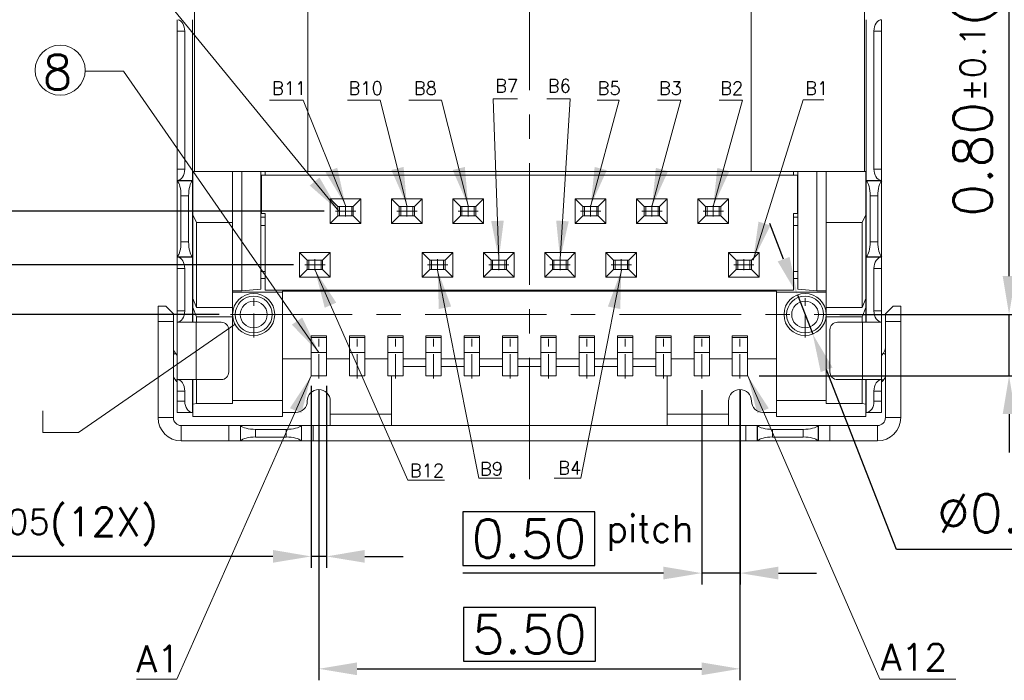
# Model space of a CAD drawing. Header units: millimetres. Extents: x 1290 to 1596, y 426 to 892.
# Tile 3 of 41: x 1297 to 1310, y 442 to 451. Entities that reach past the tile are written whole.
import ezdxf

# ---------------------------------------------------------------- set-up
doc = ezdxf.new("R2010")
doc.units = ezdxf.units.MM
doc.linetypes.add('CENTER', pattern=[50.8, 31.75, -6.35, 6.35, -6.35])
for name, color, linetype, lineweight in [('CENTER 中心线', 1, 'CENTER', 9), ('COM 模型', 7, 'Continuous', 20), ('DIM 标注', 3, 'Continuous', 9), ('NOTE 注解', 3, 'Continuous', 9)]:
    doc.layers.add(name, color=color, linetype=linetype, lineweight=lineweight)
doc.styles.add('ROMANS', font='romans.shx')
doc.dimstyles.new('DIM', dxfattribs={"dimscale": 0.25, "dimtxt": 2, "dimasz": 2, "dimexe": 0.6, "dimexo": 0.6, "dimgap": 0.3, "dimtad": 1, "dimzin": 1, "dimdsep": 46, "dimtxsty": 'ROMANS', "dimcen": 1, "dimclrd": 3, "dimclre": 3, "dimclrt": 3, "dimadec": 0, "dimazin": 0, "dimtp": 0.001, "dimtm": 0.001, "dimtfac": 0.65, "dimtmove": 0, "dimatfit": 3, "dimfxl": 0.5, "dimtolj": 1, "dimarcsym": 0})
doc.dimstyles.new('DX0.25', dxfattribs={"dimscale": 0.25, "dimtxt": 2, "dimasz": 2, "dimexe": 1, "dimexo": 0.65, "dimtad": 1, "dimzin": 1, "dimdsep": 46, "dimtxsty": 'ROMANS', "dimcen": 0.5, "dimclrd": 3, "dimclre": 3, "dimclrt": 3, "dimadec": 1, "dimazin": 0, "dimtfac": 1, "dimtmove": 0, "dimatfit": 3, "dimfxl": 0.5, "dimlwd": -1, "dimlwe": -1, "dimarcsym": 0})
doc.dimstyles.new('副本 DIM', dxfattribs={"dimscale": 0.25, "dimtxt": 2, "dimasz": 2, "dimexe": 0.3, "dimexo": 0.6, "dimgap": 0.3, "dimtad": 1, "dimtih": 1, "dimtoh": 1, "dimzin": 1, "dimdsep": 46, "dimtxsty": 'ROMANS', "dimcen": 2, "dimclrd": 3, "dimclre": 3, "dimclrt": 3, "dimadec": 0, "dimazin": 0, "dimtp": 0.001, "dimtm": 0.001, "dimtfac": 0.65, "dimtmove": 0, "dimatfit": 3, "dimfxl": 1, "dimtolj": 1, "dimarcsym": 0})

# ---------------------------------------------------------------- blocks, each defined once
blk = doc.blocks.new('*D124')
at = {"layer": 'Defpoints', "color": 0, "transparency": 16777216}
for p in [(1299.316, 455.375), (1293.964, 446.976), (1299.964, 446.976)]:
    blk.add_point(p, dxfattribs=at)
at = {"layer": 'DIM 标注', "color": 3, "lineweight": -2, "transparency": 16777216}
for p, q in [((1299.166, 455.375), (1293.814, 455.375)), ((1293.964, 454.875), (1293.964, 447.476)), ((1299.814, 446.976), (1293.814, 446.976))]:
    blk.add_line(p, q, dxfattribs=at)
at = {"layer": 'DIM 标注', "color": 3, "transparency": 16777216}
for points in [[(1293.88, 454.875), (1294.047, 454.875), (1293.964, 455.375)], [(1293.88, 447.476), (1294.047, 447.476), (1293.964, 446.976)]]:
    blk.add_solid(points, dxfattribs=at)
at = {"layer": 'DIM 标注', "color": 3, "transparency": 16777216, "insert": (1293.551, 451.659), "char_height": 0.5, "attachment_point": 5, "rotation": 90, "style": 'ROMANS'}
blk.add_mtext('\\A1;8.40{\\H0.325;±0.25}{\\Fromans,chineset|c134;\\H0.75x;(2X)}', dxfattribs=at)
blk = doc.blocks.new('*D125')
at = {"layer": 'Defpoints', "color": 0, "transparency": 16777216}
for p in [(1295.526, 448.325), (1301.335, 448.325), (1299.964, 446.976)]:
    blk.add_point(p, dxfattribs=at)
at = {"layer": 'DIM 标注', "color": 3, "lineweight": -2, "transparency": 16777216}
for p, q in [((1295.526, 448.325), (1295.526, 453.128)), ((1301.185, 448.325), (1295.376, 448.325)), ((1295.526, 447.476), (1295.526, 447.825)), ((1299.814, 446.976), (1295.376, 446.976))]:
    blk.add_line(p, q, dxfattribs=at)
at = {"layer": 'DIM 标注', "color": 3, "transparency": 16777216}
for points in [[(1295.443, 447.825), (1295.61, 447.825), (1295.526, 448.325)], [(1295.443, 447.476), (1295.61, 447.476), (1295.526, 446.976)]]:
    blk.add_solid(points, dxfattribs=at)
at = {"layer": 'DIM 标注', "color": 3, "transparency": 16777216, "insert": (1295.139, 450.976), "char_height": 0.5, "attachment_point": 5, "rotation": 90, "style": 'ROMANS'}
blk.add_mtext('\\A1;1.35{\\H0.325;±0.15}{\\Fromans,chineset|c134;\\H0.75x;(\\Fromans,chineset|c0;6\\Fromans,chineset|c134;X)}', dxfattribs=at)
blk = doc.blocks.new('*D126')
at = {"layer": 'Defpoints', "color": 0, "transparency": 16777216}
for p in [(1296.706, 447.625), (1300.935, 447.625), (1299.964, 446.976)]:
    blk.add_point(p, dxfattribs=at)
at = {"layer": 'DIM 标注', "color": 3, "lineweight": -2, "transparency": 16777216}
for p, q in [((1296.706, 448.125), (1296.706, 452.999)), ((1300.785, 447.625), (1296.556, 447.625)), ((1296.706, 446.976), (1296.706, 447.625)), ((1299.814, 446.976), (1296.556, 446.976)), ((1296.706, 446.476), (1296.706, 445.976))]:
    blk.add_line(p, q, dxfattribs=at)
at = {"layer": 'DIM 标注', "color": 3, "transparency": 16777216}
for points in [[(1296.622, 448.125), (1296.789, 448.125), (1296.706, 447.625)], [(1296.622, 446.476), (1296.789, 446.476), (1296.706, 446.976)]]:
    blk.add_solid(points, dxfattribs=at)
at = {"layer": 'DIM 标注', "color": 3, "transparency": 16777216, "insert": (1296.318, 450.812), "char_height": 0.5, "attachment_point": 5, "rotation": 90, "style": 'ROMANS'}
blk.add_mtext('\\A1;0.65{\\H0.325;±0.15}{\\Fromans,chineset|c134;\\H0.75x;(\\Fromans,chineset|c0;6\\Fromans,chineset|c134;X)}', dxfattribs=at)
blk = doc.blocks.new('*D127')
at = {"layer": 'Defpoints', "color": 0, "linetype": 'Continuous', "transparency": 16777216}
for p in [(1306.116, 446.138), (1306.617, 446.138), (1306.617, 443.598)]:
    blk.add_point(p, dxfattribs=at)
at = {"layer": 'DIM 标注', "color": 3, "lineweight": -2, "transparency": 16777216}
for p, q in [((1306.116, 445.988), (1306.116, 443.448)), ((1306.617, 445.988), (1306.617, 443.448)), ((1305.616, 443.598), (1302.997, 443.598)), ((1306.617, 443.598), (1306.116, 443.598)), ((1307.117, 443.598), (1307.617, 443.598))]:
    blk.add_line(p, q, dxfattribs=at)
at = {"layer": 'DIM 标注', "color": 3, "linetype": 'Continuous', "lineweight": -2, "transparency": 16777216}
for p, q in [((1304.72, 444.398), (1302.997, 444.398)), ((1302.997, 444.398), (1302.997, 443.698)), ((1304.72, 443.698), (1304.72, 444.398)), ((1302.997, 443.698), (1304.72, 443.698))]:
    blk.add_line(p, q, dxfattribs=at)
at = {"layer": 'DIM 标注', "color": 3, "linetype": 'Continuous', "transparency": 16777216}
for points in [[(1305.616, 443.682), (1305.616, 443.515), (1306.116, 443.598)], [(1307.117, 443.682), (1307.117, 443.515), (1306.617, 443.598)]]:
    blk.add_solid(points, dxfattribs=at)
at = {"layer": 'DIM 标注', "color": 3, "linetype": 'Continuous', "transparency": 16777216, "insert": (1303.859, 444.048), "char_height": 0.5, "attachment_point": 5, "style": 'ROMANS'}
blk.add_mtext('\\A1;{\\Fromans,chineset|c134;0.50}', dxfattribs=at)
blk = doc.blocks.new('*D128')
at = {"layer": 'Defpoints', "color": 0, "transparency": 16777216}
for p in [(1301.016, 446.195), (1301.217, 446.195), (1301.016, 443.816)]:
    blk.add_point(p, dxfattribs=at)
at = {"layer": 'DIM 标注', "color": 3, "lineweight": -2, "transparency": 16777216}
for p, q in [((1301.016, 446.045), (1301.016, 443.666)), ((1301.217, 446.045), (1301.217, 443.666)), ((1300.516, 443.816), (1294.555, 443.816)), ((1301.217, 443.816), (1301.016, 443.816)), ((1301.717, 443.816), (1302.217, 443.816))]:
    blk.add_line(p, q, dxfattribs=at)
at = {"layer": 'DIM 标注', "color": 3, "transparency": 16777216}
for points in [[(1300.516, 443.9), (1300.516, 443.733), (1301.016, 443.816)], [(1301.717, 443.9), (1301.717, 443.733), (1301.217, 443.816)]]:
    blk.add_solid(points, dxfattribs=at)
at = {"layer": 'DIM 标注', "color": 3, "transparency": 16777216, "insert": (1296.92, 444.204), "char_height": 0.5, "attachment_point": 5, "style": 'ROMANS'}
blk.add_mtext('\\A1;0.20{\\H0.325;±0.05}{\\Fromans,chineset|c134;\\H0.75x;(12X)}', dxfattribs=at)
blk = doc.blocks.new('*D130')
at = {"layer": 'Defpoints', "color": 0, "linetype": 'Continuous', "transparency": 16777216}
for p in [(1307.769, 446.976), (1306.717, 446.175), (1310.13, 446.175)]:
    blk.add_point(p, dxfattribs=at)
at = {"layer": 'DIM 标注', "color": 3, "lineweight": -2, "transparency": 16777216}
for p, q in [((1310.13, 447.476), (1310.13, 452.447)), ((1307.919, 446.976), (1310.28, 446.976)), ((1310.13, 446.175), (1310.13, 446.976)), ((1306.867, 446.175), (1310.28, 446.175)), ((1310.13, 445.675), (1310.13, 445.175))]:
    blk.add_line(p, q, dxfattribs=at)
at = {"layer": 'DIM 标注', "color": 3, "linetype": 'Continuous', "transparency": 16777216}
for points in [[(1310.047, 447.476), (1310.214, 447.476), (1310.13, 446.976)], [(1310.047, 445.675), (1310.214, 445.675), (1310.13, 446.175)]]:
    blk.add_solid(points, dxfattribs=at)
at = {"layer": 'DIM 标注', "color": 3, "linetype": 'Continuous', "transparency": 16777216, "insert": (1309.718, 450.211), "char_height": 0.5, "attachment_point": 5, "rotation": 90, "style": 'ROMANS'}
blk.add_mtext('\\A1;0.80{\\H0.325;±0.1}{\\Fromans,chineset|c134;\\H0.75x;(\\Fromans,chineset|c0;1\\Fromans,chineset|c134;2X)}', dxfattribs=at)
blk = doc.blocks.new('*D131')
at = {"layer": 'Defpoints', "color": 0, "linetype": 'Continuous', "transparency": 16777216}
for p in [(1301.116, 446.138), (1306.616, 446.138), (1306.616, 442.348)]:
    blk.add_point(p, dxfattribs=at)
at = {"layer": 'DIM 标注', "color": 3, "lineweight": -2, "transparency": 16777216}
for p, q in [((1301.116, 445.988), (1301.116, 442.198)), ((1306.616, 445.988), (1306.616, 442.198)), ((1301.616, 442.348), (1306.116, 442.348))]:
    blk.add_line(p, q, dxfattribs=at)
at = {"layer": 'DIM 标注', "color": 3, "linetype": 'Continuous', "lineweight": -2, "transparency": 16777216}
for p, q in [((1304.728, 443.148), (1303.004, 443.148)), ((1303.004, 443.148), (1303.004, 442.448)), ((1304.728, 442.448), (1304.728, 443.148)), ((1303.004, 442.448), (1304.728, 442.448))]:
    blk.add_line(p, q, dxfattribs=at)
at = {"layer": 'DIM 标注', "color": 3, "linetype": 'Continuous', "transparency": 16777216}
for points in [[(1301.616, 442.431), (1301.616, 442.265), (1301.116, 442.348)], [(1306.116, 442.431), (1306.116, 442.265), (1306.616, 442.348)]]:
    blk.add_solid(points, dxfattribs=at)
at = {"layer": 'DIM 标注', "color": 3, "linetype": 'Continuous', "transparency": 16777216, "insert": (1303.866, 442.798), "char_height": 0.5, "attachment_point": 5, "style": 'ROMANS'}
blk.add_mtext('\\A1;5.50', dxfattribs=at)
blk = doc.blocks.new('*D132')
at = {"layer": 'Defpoints', "color": 0, "transparency": 16777216}
for p in [(1307.367, 447.232), (1307.566, 446.719)]:
    blk.add_point(p, dxfattribs=at)
at = {"layer": 'DIM 标注', "color": 3, "lineweight": -2, "transparency": 16777216}
for p, q in [((1307.186, 447.698), (1307.006, 448.164)), ((1307.367, 447.232), (1307.566, 446.719)), ((1308.658, 443.905), (1307.747, 446.253)), ((1313.678, 443.905), (1308.658, 443.905))]:
    blk.add_line(p, q, dxfattribs=at)
at = {"layer": 'DIM 标注', "color": 3, "transparency": 16777216}
for points in [[(1307.264, 447.728), (1307.109, 447.668), (1307.367, 447.232)], [(1307.825, 446.283), (1307.67, 446.223), (1307.566, 446.719)]]:
    blk.add_solid(points, dxfattribs=at)
at = {"layer": 'DIM 标注', "color": 3, "transparency": 16777216, "insert": (1311.34, 444.317), "char_height": 0.5, "attachment_point": 5, "style": 'ROMANS'}
blk.add_mtext('\\A1;∅0.55{\\H0.325;±0.05}{\\Fromans,chineset|c134;\\H0.75x;(2X)}', dxfattribs=at)

msp = doc.modelspace()

# ---------------------------------------------------------------- linework, layer by layer
at = {"layer": 'CENTER 中心线', "ltscale": 0.05}
for p, q in [((1303.867, 444.823), (1303.867, 455.878)), ((1299.964, 446.976), (1307.932, 446.976))]:
    msp.add_line(p, q, dxfattribs=at)
at = {"layer": 'CENTER 中心线', "ltscale": 0.01}
for p, q in [((1301.466, 448.254), (1301.466, 448.398)), ((1302.266, 448.254), (1302.266, 448.398)), ((1303.066, 448.254), (1303.066, 448.398)), ((1304.666, 448.254), (1304.666, 448.398)), ((1305.466, 448.254), (1305.466, 448.398)), ((1306.266, 448.254), (1306.266, 448.398)), ((1301.335, 448.325), (1301.599, 448.325)), ((1302.135, 448.325), (1302.399, 448.325)), ((1302.935, 448.325), (1303.199, 448.325)), ((1304.535, 448.325), (1304.799, 448.325)), ((1305.335, 448.325), (1305.599, 448.325)), ((1306.135, 448.325), (1306.399, 448.325)), ((1301.066, 447.554), (1301.066, 447.698)), ((1302.666, 447.554), (1302.666, 447.698)), ((1303.466, 447.554), (1303.466, 447.698)), ((1304.266, 447.554), (1304.266, 447.698)), ((1305.066, 447.554), (1305.066, 447.698)), ((1306.666, 447.554), (1306.666, 447.698)), ((1300.935, 447.625), (1301.199, 447.625)), ((1302.535, 447.625), (1302.799, 447.625)), ((1303.335, 447.625), (1303.599, 447.625)), ((1304.135, 447.625), (1304.399, 447.625)), ((1304.935, 447.625), (1305.199, 447.625)), ((1306.535, 447.625), (1306.799, 447.625)), ((1300.267, 446.673), (1300.267, 447.278)), ((1307.467, 446.673), (1307.467, 447.278)), ((1301.116, 446.138), (1301.116, 446.735)), ((1301.616, 446.138), (1301.616, 446.735)), ((1302.116, 446.138), (1302.116, 446.735)), ((1302.616, 446.138), (1302.616, 446.735)), ((1303.116, 446.138), (1303.116, 446.735)), ((1303.616, 446.138), (1303.616, 446.735)), ((1304.116, 446.138), (1304.116, 446.735)), ((1304.616, 446.138), (1304.616, 446.735)), ((1305.116, 446.138), (1305.116, 446.735)), ((1305.616, 446.138), (1305.616, 446.735)), ((1306.116, 446.138), (1306.116, 446.735)), ((1306.616, 446.138), (1306.616, 446.735))]:
    msp.add_line(p, q, dxfattribs=at)
at = {"layer": 'COM 模型'}
for p, q in [((1299.491, 448.845), (1299.491, 453.525)), ((1300.971, 448.845), (1300.971, 453.525)), ((1306.761, 453.525), (1306.761, 448.845)), ((1308.241, 453.525), (1308.241, 448.845)), ((1299.266, 448.725), (1299.266, 450.825)), ((1299.466, 448.725), (1299.466, 450.825)), ((1308.266, 450.825), (1308.266, 448.725)), ((1308.466, 450.825), (1308.466, 448.725)), ((1299.266, 450.675), (1299.366, 450.675)), ((1299.366, 448.875), (1299.366, 450.675)), ((1308.366, 450.675), (1308.366, 448.875)), ((1308.466, 450.675), (1308.366, 450.675)), ((1299.266, 448.875), (1299.366, 448.875)), ((1308.466, 448.875), (1308.366, 448.875)), ((1299.266, 448.725), (1299.466, 448.725)), ((1299.266, 448.725), (1299.266, 447.726)), ((1299.266, 448.723), (1299.466, 448.723)), ((1299.466, 448.725), (1299.466, 447.726)), ((1300.361, 448.845), (1299.471, 448.845)), ((1299.471, 448.845), (1299.471, 446.875)), ((1299.991, 448.845), (1299.991, 445.812)), ((1300.111, 447.286), (1300.111, 448.845)), ((1307.371, 448.845), (1300.361, 448.845)), ((1300.361, 447.306), (1300.361, 448.845)), ((1300.366, 448.795), (1307.366, 448.795)), ((1300.366, 448.795), (1300.366, 448.295)), ((1300.416, 448.795), (1300.416, 448.845)), ((1307.316, 448.795), (1307.316, 448.845)), ((1307.366, 448.795), (1307.366, 448.295)), ((1307.371, 448.845), (1307.371, 447.306)), ((1308.261, 448.845), (1307.371, 448.845)), ((1307.621, 448.845), (1307.621, 447.286)), ((1307.741, 448.845), (1307.741, 445.812)), ((1308.261, 448.845), (1308.261, 446.875)), ((1308.266, 447.726), (1308.266, 448.725)), ((1308.466, 448.725), (1308.266, 448.725)), ((1308.466, 448.723), (1308.266, 448.723)), ((1308.466, 448.725), (1308.466, 447.726)), ((1299.316, 448.525), (1299.416, 448.525)), ((1299.316, 447.925), (1299.316, 448.525)), ((1299.416, 448.525), (1299.416, 447.925)), ((1301.666, 448.485), (1301.266, 448.485)), ((1301.266, 448.485), (1301.266, 448.165)), ((1301.366, 448.385), (1301.266, 448.485)), ((1301.566, 448.385), (1301.666, 448.485)), ((1301.666, 448.165), (1301.666, 448.485)), ((1302.066, 448.485), (1302.066, 448.165)), ((1302.466, 448.485), (1302.066, 448.485)), ((1302.166, 448.385), (1302.066, 448.485)), ((1302.366, 448.385), (1302.466, 448.485)), ((1302.466, 448.165), (1302.466, 448.485)), ((1302.866, 448.485), (1302.866, 448.165)), ((1303.266, 448.485), (1302.866, 448.485)), ((1302.966, 448.385), (1302.866, 448.485)), ((1303.166, 448.385), (1303.266, 448.485)), ((1303.266, 448.165), (1303.266, 448.485)), ((1304.466, 448.485), (1304.466, 448.165)), ((1304.566, 448.385), (1304.466, 448.485)), ((1304.866, 448.485), (1304.466, 448.485)), ((1304.766, 448.385), (1304.866, 448.485)), ((1304.866, 448.165), (1304.866, 448.485)), ((1305.266, 448.485), (1305.266, 448.165)), ((1305.366, 448.385), (1305.266, 448.485)), ((1305.666, 448.485), (1305.266, 448.485)), ((1305.566, 448.385), (1305.666, 448.485)), ((1305.666, 448.165), (1305.666, 448.485)), ((1306.066, 448.485), (1306.066, 448.165)), ((1306.166, 448.385), (1306.066, 448.485)), ((1306.466, 448.485), (1306.066, 448.485)), ((1306.366, 448.385), (1306.466, 448.485)), ((1306.466, 448.165), (1306.466, 448.485)), ((1308.316, 447.925), (1308.316, 448.525)), ((1308.416, 448.525), (1308.316, 448.525)), ((1308.416, 448.525), (1308.416, 447.925)), ((1301.366, 448.385), (1301.366, 448.265)), ((1301.566, 448.385), (1301.366, 448.385)), ((1301.386, 448.385), (1301.386, 448.265)), ((1301.546, 448.265), (1301.546, 448.385)), ((1301.566, 448.265), (1301.566, 448.385)), ((1302.166, 448.265), (1302.166, 448.385)), ((1302.366, 448.385), (1302.166, 448.385)), ((1302.186, 448.265), (1302.186, 448.385)), ((1302.346, 448.385), (1302.346, 448.265)), ((1302.366, 448.385), (1302.366, 448.265)), ((1302.966, 448.385), (1302.966, 448.265)), ((1303.166, 448.385), (1302.966, 448.385)), ((1302.986, 448.385), (1302.986, 448.265)), ((1303.146, 448.265), (1303.146, 448.385)), ((1303.166, 448.265), (1303.166, 448.385)), ((1304.566, 448.265), (1304.566, 448.385)), ((1304.766, 448.385), (1304.566, 448.385)), ((1304.586, 448.265), (1304.586, 448.385)), ((1304.746, 448.385), (1304.746, 448.265)), ((1304.766, 448.385), (1304.766, 448.265)), ((1305.366, 448.265), (1305.366, 448.385)), ((1305.566, 448.385), (1305.366, 448.385)), ((1305.386, 448.265), (1305.386, 448.385)), ((1305.546, 448.385), (1305.546, 448.265)), ((1305.566, 448.385), (1305.566, 448.265)), ((1306.166, 448.265), (1306.166, 448.385)), ((1306.366, 448.385), (1306.166, 448.385)), ((1306.186, 448.265), (1306.186, 448.385)), ((1306.346, 448.385), (1306.346, 448.265)), ((1306.366, 448.385), (1306.366, 448.265)), ((1299.471, 448.275), (1299.521, 448.175)), ((1300.416, 448.245), (1300.361, 448.245)), ((1300.366, 448.295), (1300.416, 448.295)), ((1300.416, 447.291), (1300.416, 448.295)), ((1301.366, 448.265), (1301.266, 448.165)), ((1301.366, 448.265), (1301.566, 448.265)), ((1301.566, 448.265), (1301.666, 448.165)), ((1302.166, 448.265), (1302.066, 448.165)), ((1302.366, 448.265), (1302.166, 448.265)), ((1302.366, 448.265), (1302.466, 448.165)), ((1302.966, 448.265), (1302.866, 448.165)), ((1302.966, 448.265), (1303.166, 448.265)), ((1303.166, 448.265), (1303.266, 448.165)), ((1304.566, 448.265), (1304.466, 448.165)), ((1304.766, 448.265), (1304.566, 448.265)), ((1304.766, 448.265), (1304.866, 448.165)), ((1305.366, 448.265), (1305.266, 448.165)), ((1305.566, 448.265), (1305.366, 448.265)), ((1305.566, 448.265), (1305.666, 448.165)), ((1306.166, 448.265), (1306.066, 448.165)), ((1306.366, 448.265), (1306.166, 448.265)), ((1306.366, 448.265), (1306.466, 448.165)), ((1307.316, 447.291), (1307.316, 448.295)), ((1307.316, 448.295), (1307.366, 448.295)), ((1307.316, 448.245), (1307.371, 448.245)), ((1308.211, 448.175), (1308.261, 448.275)), ((1299.991, 448.175), (1299.521, 448.175)), ((1299.521, 448.175), (1299.521, 447.065)), ((1300.416, 448.136), (1300.361, 448.136)), ((1301.266, 448.165), (1301.666, 448.165)), ((1302.066, 448.165), (1302.466, 448.165)), ((1302.866, 448.165), (1303.266, 448.165)), ((1304.466, 448.165), (1304.866, 448.165)), ((1305.266, 448.165), (1305.666, 448.165)), ((1306.066, 448.165), (1306.466, 448.165)), ((1307.316, 448.136), (1307.371, 448.136)), ((1308.211, 448.175), (1307.741, 448.175)), ((1308.211, 448.175), (1308.211, 447.065)), ((1299.316, 447.925), (1299.416, 447.925)), ((1308.416, 447.925), (1308.316, 447.925)), ((1299.266, 447.728), (1299.466, 447.728)), ((1299.266, 447.726), (1299.466, 447.726)), ((1299.266, 445.695), (1299.266, 447.725)), ((1299.466, 446.875), (1299.466, 447.725)), ((1301.266, 447.785), (1300.866, 447.785)), ((1300.866, 447.785), (1300.866, 447.465)), ((1300.966, 447.685), (1300.866, 447.785)), ((1301.166, 447.685), (1301.266, 447.785)), ((1301.266, 447.465), (1301.266, 447.785)), ((1302.466, 447.785), (1302.466, 447.465)), ((1302.866, 447.785), (1302.466, 447.785)), ((1302.566, 447.685), (1302.466, 447.785)), ((1302.766, 447.685), (1302.866, 447.785)), ((1302.866, 447.465), (1302.866, 447.785)), ((1303.266, 447.785), (1303.266, 447.465)), ((1303.666, 447.785), (1303.266, 447.785)), ((1303.366, 447.685), (1303.266, 447.785)), ((1303.566, 447.685), (1303.666, 447.785)), ((1303.666, 447.465), (1303.666, 447.785)), ((1304.066, 447.785), (1304.066, 447.465)), ((1304.166, 447.685), (1304.066, 447.785)), ((1304.466, 447.785), (1304.066, 447.785)), ((1304.366, 447.685), (1304.466, 447.785)), ((1304.466, 447.465), (1304.466, 447.785)), ((1304.866, 447.785), (1304.866, 447.465)), ((1304.966, 447.685), (1304.866, 447.785)), ((1305.266, 447.785), (1304.866, 447.785)), ((1305.166, 447.685), (1305.266, 447.785)), ((1305.266, 447.465), (1305.266, 447.785)), ((1306.466, 447.785), (1306.466, 447.465)), ((1306.566, 447.685), (1306.466, 447.785)), ((1306.866, 447.785), (1306.466, 447.785)), ((1306.766, 447.685), (1306.866, 447.785)), ((1306.866, 447.465), (1306.866, 447.785)), ((1308.466, 447.728), (1308.266, 447.728)), ((1308.466, 447.726), (1308.266, 447.726)), ((1308.266, 447.725), (1308.266, 446.875)), ((1308.466, 447.725), (1308.466, 445.695)), ((1299.266, 447.575), (1299.366, 447.575)), ((1299.366, 447.025), (1299.366, 447.575)), ((1301.166, 447.685), (1300.966, 447.685)), ((1300.966, 447.565), (1300.966, 447.685)), ((1300.986, 447.685), (1300.986, 447.565)), ((1301.146, 447.685), (1301.146, 447.565)), ((1301.166, 447.685), (1301.166, 447.565)), ((1302.566, 447.565), (1302.566, 447.685)), ((1302.766, 447.685), (1302.566, 447.685)), ((1302.586, 447.565), (1302.586, 447.685)), ((1302.746, 447.685), (1302.746, 447.565)), ((1302.766, 447.685), (1302.766, 447.565)), ((1303.366, 447.685), (1303.366, 447.565)), ((1303.566, 447.685), (1303.366, 447.685)), ((1303.386, 447.565), (1303.386, 447.685)), ((1303.546, 447.685), (1303.546, 447.565)), ((1303.566, 447.685), (1303.566, 447.565)), ((1304.166, 447.685), (1304.166, 447.565)), ((1304.366, 447.685), (1304.166, 447.685)), ((1304.186, 447.565), (1304.186, 447.685)), ((1304.346, 447.685), (1304.346, 447.565)), ((1304.366, 447.685), (1304.366, 447.565)), ((1304.966, 447.565), (1304.966, 447.685)), ((1305.166, 447.685), (1304.966, 447.685)), ((1304.986, 447.565), (1304.986, 447.685)), ((1305.146, 447.685), (1305.146, 447.565)), ((1305.166, 447.685), (1305.166, 447.565)), ((1306.566, 447.685), (1306.566, 447.565)), ((1306.766, 447.685), (1306.566, 447.685)), ((1306.586, 447.685), (1306.586, 447.565)), ((1306.746, 447.685), (1306.746, 447.565)), ((1306.766, 447.565), (1306.766, 447.685)), ((1308.366, 447.575), (1308.366, 447.025)), ((1308.466, 447.575), (1308.366, 447.575)), ((1300.361, 447.536), (1300.416, 447.536)), ((1300.416, 447.445), (1300.361, 447.445)), ((1300.966, 447.565), (1300.866, 447.465)), ((1300.866, 447.465), (1301.266, 447.465)), ((1300.966, 447.565), (1301.166, 447.565)), ((1301.166, 447.565), (1301.266, 447.465)), ((1302.566, 447.565), (1302.466, 447.465)), ((1302.466, 447.465), (1302.866, 447.465)), ((1302.766, 447.565), (1302.566, 447.565)), ((1302.766, 447.565), (1302.866, 447.465)), ((1303.366, 447.565), (1303.266, 447.465)), ((1303.266, 447.465), (1303.666, 447.465)), ((1303.566, 447.565), (1303.366, 447.565)), ((1303.566, 447.565), (1303.666, 447.465)), ((1304.166, 447.565), (1304.066, 447.465)), ((1304.066, 447.465), (1304.466, 447.465)), ((1304.366, 447.565), (1304.166, 447.565)), ((1304.366, 447.565), (1304.466, 447.465)), ((1304.966, 447.565), (1304.866, 447.465)), ((1304.866, 447.465), (1305.266, 447.465)), ((1305.166, 447.565), (1304.966, 447.565)), ((1305.166, 447.565), (1305.266, 447.465)), ((1306.566, 447.565), (1306.466, 447.465)), ((1306.466, 447.465), (1306.866, 447.465)), ((1306.766, 447.565), (1306.566, 447.565)), ((1306.766, 447.565), (1306.866, 447.465)), ((1307.371, 447.536), (1307.316, 447.536)), ((1307.316, 447.445), (1307.371, 447.445)), ((1299.521, 447.065), (1299.471, 447.186)), ((1299.991, 447.286), (1300.111, 447.286)), ((1300.641, 447.266), (1299.991, 447.266)), ((1300.111, 447.286), (1300.361, 447.306)), ((1300.416, 447.291), (1307.316, 447.291)), ((1300.641, 447.281), (1300.641, 445.645)), ((1307.091, 447.281), (1300.641, 447.281)), ((1307.091, 447.281), (1307.091, 445.645)), ((1307.741, 447.266), (1307.091, 447.266)), ((1307.371, 447.306), (1307.621, 447.286)), ((1307.621, 447.286), (1307.741, 447.286)), ((1308.261, 447.186), (1308.211, 447.065)), ((1299.017, 447.084), (1299.117, 447.084)), ((1299.017, 447.084), (1299.017, 445.628)), ((1299.217, 446.984), (1299.117, 447.084)), ((1299.471, 447.065), (1299.521, 446.944)), ((1299.991, 447.065), (1299.521, 447.065)), ((1308.211, 447.065), (1307.741, 447.065)), ((1308.211, 446.944), (1308.261, 447.065)), ((1308.616, 447.084), (1308.516, 446.984)), ((1308.716, 447.084), (1308.616, 447.084)), ((1308.716, 445.628), (1308.716, 447.084)), ((1299.217, 446.984), (1299.217, 445.628)), ((1299.266, 447.025), (1299.366, 447.025)), ((1299.521, 446.944), (1299.991, 446.944)), ((1299.521, 446.875), (1299.521, 446.944)), ((1308.211, 446.944), (1307.741, 446.944)), ((1308.211, 446.944), (1308.211, 446.875)), ((1308.466, 447.025), (1308.366, 447.025)), ((1308.516, 445.628), (1308.516, 446.984)), ((1299.017, 446.884), (1299.217, 446.884)), ((1299.841, 446.875), (1299.266, 446.875)), ((1299.516, 446.875), (1299.516, 446.125)), ((1308.466, 446.875), (1307.891, 446.875)), ((1308.216, 446.125), (1308.216, 446.875)), ((1308.716, 446.884), (1308.516, 446.884)), ((1299.941, 446.775), (1299.941, 446.225)), ((1301.016, 446.698), (1301.016, 446.674)), ((1301.016, 446.698), (1301.016, 446.175)), ((1301.016, 446.698), (1301.216, 446.698)), ((1301.016, 446.698), (1301.216, 446.698)), ((1301.216, 446.674), (1301.016, 446.674)), ((1301.216, 446.674), (1301.216, 446.698)), ((1301.216, 446.698), (1301.216, 446.175)), ((1301.516, 446.698), (1301.516, 446.674)), ((1301.516, 446.698), (1301.516, 446.175)), ((1301.516, 446.698), (1301.716, 446.698)), ((1301.516, 446.698), (1301.716, 446.698)), ((1301.716, 446.674), (1301.516, 446.674)), ((1301.716, 446.674), (1301.716, 446.698)), ((1301.716, 446.698), (1301.716, 446.175)), ((1302.016, 446.698), (1302.016, 446.674)), ((1302.016, 446.698), (1302.016, 446.175)), ((1302.016, 446.698), (1302.216, 446.698)), ((1302.016, 446.698), (1302.216, 446.698)), ((1302.216, 446.674), (1302.016, 446.674)), ((1302.216, 446.674), (1302.216, 446.698)), ((1302.216, 446.698), (1302.216, 446.175)), ((1302.516, 446.698), (1302.516, 446.674)), ((1302.516, 446.698), (1302.516, 446.175)), ((1302.516, 446.698), (1302.716, 446.698)), ((1302.516, 446.698), (1302.716, 446.698)), ((1302.716, 446.674), (1302.516, 446.674)), ((1302.716, 446.674), (1302.716, 446.698)), ((1302.716, 446.698), (1302.716, 446.175)), ((1303.016, 446.698), (1303.016, 446.674)), ((1303.016, 446.698), (1303.016, 446.175)), ((1303.016, 446.698), (1303.216, 446.698)), ((1303.016, 446.698), (1303.216, 446.698)), ((1303.216, 446.674), (1303.016, 446.674)), ((1303.216, 446.674), (1303.216, 446.698)), ((1303.216, 446.698), (1303.216, 446.175)), ((1303.516, 446.698), (1303.516, 446.674)), ((1303.516, 446.698), (1303.516, 446.175)), ((1303.516, 446.698), (1303.716, 446.698)), ((1303.516, 446.698), (1303.716, 446.698)), ((1303.716, 446.674), (1303.516, 446.674)), ((1303.716, 446.674), (1303.716, 446.698)), ((1303.716, 446.175), (1303.716, 446.698)), ((1304.016, 446.698), (1304.016, 446.674)), ((1304.016, 446.698), (1304.016, 446.175)), ((1304.016, 446.698), (1304.216, 446.698)), ((1304.016, 446.698), (1304.216, 446.698)), ((1304.216, 446.674), (1304.016, 446.674)), ((1304.216, 446.674), (1304.216, 446.698)), ((1304.216, 446.698), (1304.216, 446.175)), ((1304.516, 446.698), (1304.516, 446.674)), ((1304.516, 446.698), (1304.516, 446.175)), ((1304.516, 446.698), (1304.716, 446.698)), ((1304.516, 446.698), (1304.716, 446.698)), ((1304.716, 446.674), (1304.516, 446.674)), ((1304.716, 446.674), (1304.716, 446.698)), ((1304.716, 446.698), (1304.716, 446.175)), ((1305.016, 446.698), (1305.016, 446.674)), ((1305.016, 446.698), (1305.016, 446.175)), ((1305.016, 446.698), (1305.216, 446.698)), ((1305.016, 446.698), (1305.216, 446.698)), ((1305.216, 446.674), (1305.016, 446.674)), ((1305.216, 446.674), (1305.216, 446.698)), ((1305.216, 446.698), (1305.216, 446.175)), ((1305.516, 446.698), (1305.516, 446.674)), ((1305.516, 446.698), (1305.516, 446.175)), ((1305.516, 446.698), (1305.716, 446.698)), ((1305.516, 446.698), (1305.716, 446.698)), ((1305.716, 446.674), (1305.516, 446.674)), ((1305.716, 446.674), (1305.716, 446.698)), ((1305.716, 446.698), (1305.716, 446.175)), ((1306.016, 446.698), (1306.016, 446.674)), ((1306.016, 446.698), (1306.016, 446.175)), ((1306.016, 446.698), (1306.216, 446.698)), ((1306.016, 446.698), (1306.216, 446.698)), ((1306.216, 446.674), (1306.016, 446.674)), ((1306.216, 446.674), (1306.216, 446.698)), ((1306.216, 446.175), (1306.216, 446.698)), ((1306.516, 446.698), (1306.516, 446.674)), ((1306.516, 446.698), (1306.516, 446.175)), ((1306.516, 446.698), (1306.716, 446.698)), ((1306.516, 446.698), (1306.716, 446.698)), ((1306.716, 446.674), (1306.516, 446.674)), ((1306.716, 446.674), (1306.716, 446.698)), ((1306.716, 446.698), (1306.716, 446.175)), ((1307.791, 446.775), (1307.791, 446.225)), ((1299.243, 446.47), (1299.217, 446.452)), ((1299.266, 446.438), (1299.243, 446.47)), ((1301.216, 446.478), (1301.016, 446.478)), ((1301.716, 446.478), (1301.516, 446.478)), ((1302.216, 446.478), (1302.016, 446.478)), ((1302.716, 446.478), (1302.516, 446.478)), ((1303.216, 446.478), (1303.016, 446.478)), ((1303.716, 446.478), (1303.516, 446.478)), ((1304.216, 446.478), (1304.016, 446.478)), ((1304.716, 446.478), (1304.516, 446.478)), ((1305.216, 446.478), (1305.016, 446.478)), ((1305.716, 446.478), (1305.516, 446.478)), ((1306.216, 446.478), (1306.016, 446.478)), ((1306.716, 446.478), (1306.516, 446.478)), ((1308.466, 446.438), (1308.489, 446.47)), ((1308.489, 446.47), (1308.516, 446.452)), ((1300.641, 446.395), (1301.016, 446.395)), ((1301.216, 446.395), (1301.516, 446.395)), ((1301.716, 446.395), (1302.016, 446.395)), ((1302.216, 446.395), (1302.516, 446.395)), ((1302.216, 446.295), (1302.516, 446.295)), ((1302.716, 446.395), (1303.016, 446.395)), ((1302.716, 446.295), (1303.016, 446.295)), ((1303.216, 446.395), (1303.516, 446.395)), ((1303.216, 446.295), (1303.516, 446.295)), ((1303.716, 446.395), (1304.016, 446.395)), ((1303.716, 446.295), (1304.016, 446.295)), ((1304.216, 446.395), (1304.516, 446.395)), ((1304.216, 446.295), (1304.516, 446.295)), ((1304.716, 446.395), (1305.016, 446.395)), ((1304.716, 446.295), (1305.016, 446.295)), ((1305.216, 446.395), (1305.516, 446.395)), ((1305.216, 446.295), (1305.516, 446.295)), ((1305.716, 446.395), (1306.016, 446.395)), ((1306.216, 446.395), (1306.516, 446.395)), ((1306.716, 446.395), (1307.091, 446.395)), ((1299.248, 446.115), (1299.217, 446.159)), ((1301.016, 446.175), (1301.216, 446.175)), ((1301.516, 446.175), (1301.716, 446.175)), ((1302.216, 446.175), (1302.016, 446.175)), ((1302.516, 446.175), (1302.716, 446.175)), ((1303.016, 446.175), (1303.216, 446.175)), ((1303.516, 446.175), (1303.716, 446.175)), ((1304.016, 446.175), (1304.216, 446.175)), ((1304.516, 446.175), (1304.716, 446.175)), ((1305.016, 446.175), (1305.216, 446.175)), ((1305.716, 446.175), (1305.516, 446.175)), ((1306.016, 446.175), (1306.216, 446.175)), ((1306.516, 446.175), (1306.716, 446.175)), ((1308.484, 446.115), (1308.516, 446.159)), ((1299.265, 446.127), (1299.248, 446.115)), ((1299.266, 446.125), (1299.841, 446.125)), ((1299.466, 445.695), (1299.466, 446.125)), ((1299.471, 446.125), (1299.471, 445.645)), ((1299.521, 445.812), (1299.521, 446.125)), ((1302.066, 446.145), (1302.066, 445.525)), ((1305.666, 445.525), (1305.666, 446.145)), ((1307.891, 446.125), (1308.466, 446.125)), ((1308.211, 446.125), (1308.211, 445.812)), ((1308.261, 446.125), (1308.261, 445.645)), ((1308.266, 446.125), (1308.266, 445.695)), ((1308.467, 446.127), (1308.484, 446.115)), ((1299.266, 445.975), (1299.366, 445.975)), ((1299.366, 445.845), (1299.366, 445.975)), ((1308.366, 445.975), (1308.366, 445.845)), ((1308.466, 445.975), (1308.366, 445.975)), ((1299.366, 445.845), (1299.266, 445.845)), ((1299.521, 445.812), (1299.471, 445.806)), ((1299.991, 445.812), (1299.521, 445.812)), ((1299.991, 445.853), (1300.641, 445.853)), ((1301.266, 445.525), (1301.266, 445.845)), ((1306.466, 445.845), (1306.466, 445.525)), ((1307.741, 445.853), (1307.091, 445.853)), ((1308.211, 445.812), (1307.741, 445.812)), ((1308.261, 445.806), (1308.211, 445.812)), ((1308.366, 445.845), (1308.466, 445.845)), ((1299.471, 445.695), (1299.266, 445.695)), ((1299.471, 445.645), (1300.641, 445.645)), ((1300.816, 445.695), (1300.641, 445.695)), ((1302.066, 445.675), (1301.266, 445.675)), ((1306.466, 445.675), (1305.666, 445.675)), ((1307.091, 445.695), (1306.916, 445.695)), ((1307.091, 445.645), (1308.261, 445.645)), ((1308.466, 445.695), (1308.261, 445.695)), ((1299.017, 445.628), (1299.217, 445.628)), ((1299.32, 445.325), (1299.32, 445.525)), ((1299.32, 445.525), (1300.091, 445.525)), ((1299.941, 445.325), (1299.941, 445.525)), ((1300.092, 445.325), (1300.092, 445.525)), ((1300.092, 445.525), (1300.891, 445.525)), ((1300.094, 445.325), (1300.094, 445.525)), ((1300.889, 445.325), (1300.889, 445.525)), ((1300.891, 445.325), (1300.891, 445.525)), ((1306.841, 445.525), (1300.895, 445.525)), ((1301.041, 445.325), (1301.041, 445.525)), ((1306.691, 445.325), (1306.691, 445.525)), ((1306.842, 445.325), (1306.842, 445.525)), ((1307.641, 445.525), (1306.842, 445.525)), ((1306.844, 445.325), (1306.844, 445.525)), ((1307.639, 445.325), (1307.639, 445.525)), ((1307.641, 445.325), (1307.641, 445.525)), ((1307.645, 445.525), (1308.413, 445.525)), ((1307.791, 445.325), (1307.791, 445.525)), ((1308.413, 445.325), (1308.413, 445.525)), ((1308.716, 445.628), (1308.516, 445.628)), ((1300.291, 445.375), (1300.291, 445.475)), ((1300.291, 445.475), (1300.691, 445.475)), ((1300.691, 445.375), (1300.691, 445.475)), ((1307.041, 445.375), (1307.041, 445.475)), ((1307.041, 445.475), (1307.441, 445.475)), ((1307.441, 445.375), (1307.441, 445.475)), ((1299.32, 445.325), (1300.091, 445.325)), ((1300.891, 445.325), (1300.092, 445.325)), ((1300.691, 445.375), (1300.291, 445.375)), ((1306.841, 445.325), (1300.895, 445.325)), ((1307.641, 445.325), (1306.842, 445.325)), ((1307.441, 445.375), (1307.041, 445.375)), ((1307.645, 445.325), (1308.413, 445.325))]:
    msp.add_line(p, q, dxfattribs=at)
for centre, radius in [((1300.266, 446.975), 0.275), ((1300.266, 446.975), 0.241), ((1307.466, 446.975), 0.275), ((1307.466, 446.975), 0.241), ((1300.266, 446.975), 0.175), ((1307.466, 446.975), 0.175)]:
    msp.add_circle(centre, radius, dxfattribs=at)
for centre, radius, start, end in [((1299.841, 446.775), 0.1, 0, 90), ((1307.891, 446.775), 0.1, 90, 180), ((1299.366, 446.556), 0.15, 185.3615, 215), ((1308.366, 446.556), 0.15, 325, 354.6385), ((1299.841, 446.225), 0.1, 270, 0), ((1302.216, 446.145), 0.15, 168.4665, 180), ((1305.516, 446.145), 0.15, 0, 11.5335), ((1307.891, 446.225), 0.1, 180, 270), ((1299.166, 446.057), 0.1, 23.3333, 35), ((1308.566, 446.057), 0.1, 145, 156.6667), ((1301.116, 445.845), 0.15, 360, 180), ((1306.616, 445.845), 0.15, 360, 180), ((1300.816, 445.845), 0.15, 270, 0), ((1306.916, 445.845), 0.15, 180, 270), ((1299.32, 445.628), 0.303, 180, 270), ((1299.32, 445.628), 0.103, 180, 270), ((1308.413, 445.628), 0.303, 270, 0), ((1308.413, 445.628), 0.103, 270, 0)]:
    msp.add_arc(centre, radius, start, end, dxfattribs=at)
for centre, major_axis, ratio, start_param, end_param in [((1299.266, 450.675), (0, -0.15), 0.666667, 1.570796, 3.02219), ((1308.466, 450.675), (0, -0.15), 0.666667, -3.141593, -1.570796), ((1299.266, 448.875), (0, -0.15), 0.666667, 0, 1.570796), ((1308.466, 448.875), (0, -0.15), 0.666667, -1.570796, -0.119403), ((1299.25, 448.525), (0, -0.2), 0.333333, -4.712389, -3.394273), ((1299.483, 448.525), (0, -0.2), 0.333333, -2.888912, -1.570796), ((1308.25, 448.525), (0, -0.2), 0.333333, -4.712389, -3.394273), ((1308.483, 448.525), (0, -0.2), 0.333333, -2.888912, -1.570796), ((1299.25, 447.925), (0, -0.2), 0.333333, 0.25268, 1.570796), ((1299.483, 447.925), (0, -0.2), 0.333333, -1.570796, -0.25268), ((1308.25, 447.925), (0, -0.2), 0.333333, 0.25268, 1.570796), ((1308.483, 447.925), (0, -0.2), 0.333333, -1.570796, -0.25268), ((1299.266, 447.575), (0, -0.15), 0.666667, -4.712389, -3.260995), ((1308.466, 447.575), (0, -0.15), 0.666667, -3.141593, -1.570796), ((1299.266, 447.025), (0, -0.15), 0.666667, 0, 1.570796), ((1308.466, 447.025), (0, -0.15), 0.666667, -1.570796, 0), ((1299.266, 445.975), (0, -0.15), 0.666667, -4.712389, -3.141593), ((1308.466, 445.975), (0, -0.15), 0.666667, -3.141593, -1.570796), ((1299.466, 445.845), (0, -0.15), 0.666667, -1.570796, 0), ((1308.266, 445.845), (0, -0.15), 0.666667, 0, 1.570796), ((1300.291, 445.542), (-0.2, 0), 0.333333, 0.25268, 1.570796), ((1300.691, 445.542), (-0.2, 0), 0.333333, 1.570796, 2.888912), ((1307.041, 445.542), (-0.2, 0), 0.333333, 0.25268, 1.570796), ((1307.441, 445.542), (-0.2, 0), 0.333333, 1.570796, 2.888912), ((1300.291, 445.309), (-0.2, 0), 0.333333, -1.570796, -0.25268), ((1300.691, 445.309), (-0.2, 0), 0.333333, -2.888912, -1.570796), ((1307.041, 445.309), (-0.2, 0), 0.333333, -1.570796, -0.25268), ((1307.441, 445.309), (-0.2, 0), 0.333333, -2.888912, -1.570796)]:
    msp.add_ellipse(centre, major_axis=major_axis, ratio=ratio, start_param=start_param, end_param=end_param, dxfattribs=at)
at = {"layer": 'DIM 标注'}
for p, q in [((1297.514, 445.433), (1297.514, 445.718)), ((1297.979, 445.433), (1297.514, 445.433))]:
    msp.add_line(p, q, dxfattribs=at)
at = {"layer": 'NOTE 注解', "linetype": 'Continuous'}
msp.add_line((1300.022, 446.851), (1297.979, 445.433), dxfattribs=at)
at = {"layer": 'NOTE 注解'}
msp.add_circle((1297.739, 450.166), 0.327, dxfattribs=at)

# ---------------------------------------------------------------- texts
at = {"layer": 'DIM 标注', "insert": (1304.868, 444.354), "char_height": 0.35, "width": 1.7, "attachment_point": 1, "style": 'ROMANS'}
msp.add_mtext('pitch', dxfattribs=at)
at = {"layer": 'NOTE 注解', "style": 'ROMANS'}
msp.add_text('8', height=0.45, dxfattribs=at).set_placement((1297.511, 449.915))
at = {"layer": 'NOTE 注解', "color": 3, "style": 'ROMANS'}
for s, p in [('A12', (1308.454, 442.324)), ('A1', (1298.732, 442.303))]:
    msp.add_text(s, height=0.35, dxfattribs=at).set_placement(p)
at = {"layer": 'NOTE 注解', "linetype": 'Continuous', "char_height": 0.1715, "attachment_point": 1, "style": 'ROMANS'}
for s, insert in [('B11', (1300.505, 450.017)), ('B10', (1301.503, 450.017)), ('B8', (1302.357, 450.017)), ('B7', (1303.419, 450.047)), ('B6', (1304.106, 450.047)), ('B5', (1304.757, 450.017)), ('B3', (1305.557, 450.017)), ('B2', (1306.357, 450.017)), ('B1', (1307.467, 450.017))]:
    msp.add_mtext(s, dxfattribs=dict(at, insert=insert))
at = {"layer": 'NOTE 注解', "color": 3, "char_height": 0.1715, "attachment_point": 1, "style": 'ROMANS'}
for s, insert in [('B12', (1302.305, 445.023)), ('B9', (1303.22, 445.046)), ('B4', (1304.242, 445.058))]:
    msp.add_mtext(s, dxfattribs=dict(at, insert=insert))

# ---------------------------------------------------------------- dimensions: what is measured, and where the dimension line sits
at = {"layer": 'DIM 标注'}
dim = msp.add_linear_dim(base=(1293.964, 446.976), p1=(1299.316, 455.375), p2=(1299.964, 446.976), angle=90, text='<>{\\Fromans,chineset|c134;\\H0.75x;(2X)}', dimstyle='DIM', override={"dimgap": 0.4, "dimtol": 1, "dimtp": 0.25, "dimtm": 0.25}, dxfattribs=at)
dim.commit()
dim.dimension.update_dxf_attribs({"geometry": '*D124', "text_midpoint": (1293.964, 451.659), "dimtype": 160})
for base, p2, picture, middle in [((1295.526, 448.325), (1301.335, 448.325), '*D125', (1295.139, 450.976)), ((1296.706, 447.625), (1300.935, 447.625), '*D126', (1296.318, 450.812))]:
    dim = msp.add_linear_dim(base=base, p1=(1299.964, 446.976), p2=p2, angle=90, text='<>{\\Fromans,chineset|c134;\\H0.75x;(\\Fromans,chineset|c0;6\\Fromans,chineset|c134;X)}', dimstyle='DIM', override={"dimtol": 1, "dimtp": 0.15, "dimtm": 0.15, "dimtdec": 3}, dxfattribs=at)
    dim.commit()
    dim.dimension.update_dxf_attribs({"geometry": picture, "text_midpoint": middle})
at = {"layer": 'DIM 标注', "linetype": 'Continuous'}
dim = msp.add_linear_dim(base=(1310.13, 446.175), p1=(1307.769, 446.976), p2=(1306.717, 446.175), angle=90, text='<>{\\Fromans,chineset|c134;\\H0.75x;(\\Fromans,chineset|c0;1\\Fromans,chineset|c134;2X)}', dimstyle='DIM', override={"dimgap": 0.4, "dimtol": 1, "dimlim": 0, "dimtp": 0.1, "dimtm": 0.1}, dxfattribs=at)
dim.commit()
dim.dimension.update_dxf_attribs({"geometry": '*D130', "text_midpoint": (1310.13, 450.211), "dimtype": 160})
at = {"layer": 'DIM 标注'}
dim = msp.add_diameter_dim_2p(p1=(1307.367, 447.232), p2=(1307.566, 446.719), text='<>{\\Fromans,chineset|c134;\\H0.75x;(2X)}', dimstyle='副本 DIM', override={"dimgap": 0.4, "dimtol": 1, "dimlim": 0, "dimtp": 0.05, "dimtm": 0.05}, dxfattribs=at)
dim.commit()
dim.dimension.update_dxf_attribs({"geometry": '*D132', "text_midpoint": (1311.34, 443.905), "dimtype": 163})
dim = msp.add_linear_dim(base=(1301.016, 443.816), p1=(1301.217, 446.195), p2=(1301.016, 446.195), text='<>{\\Fromans,chineset|c134;\\H0.75x;(12X)}', dimstyle='DIM', override={"dimtol": 1, "dimtp": 0.05, "dimtm": 0.05, "dimtdec": 3}, dxfattribs=at)
dim.commit()
dim.dimension.update_dxf_attribs({"geometry": '*D128', "text_midpoint": (1296.92, 443.816), "dimtype": 160})
at = {"layer": 'DIM 标注', "linetype": 'Continuous'}
dim = msp.add_linear_dim(base=(1306.616, 442.348), p1=(1301.116, 446.138), p2=(1306.616, 446.138), dimstyle='DIM', override={"dimgap": -0.4, "dimtm": 0.001}, dxfattribs=at)
dim.commit()
dim.dimension.update_dxf_attribs({"geometry": '*D131', "text_midpoint": (1303.866, 442.348), "dimtype": 160})
dim = msp.add_linear_dim(base=(1306.617, 443.598), p1=(1306.116, 446.138), p2=(1306.617, 446.138), text='{\\Fromans,chineset|c134;<>}', dimstyle='DIM', override={"dimgap": -0.4, "dimtm": 0.001}, dxfattribs=at)
dim.commit()
dim.dimension.update_dxf_attribs({"geometry": '*D127', "text_midpoint": (1303.859, 443.598), "dimtype": 160})

# ---------------------------------------------------------------- leaders
at = {"layer": 'DIM 标注'}
for points in [[(1301.379, 448.325), (1298.574, 451.744), (1298.066, 451.744)], [(1301.117, 446.478), (1298.568, 450.154), (1298.066, 450.154)], [(1301.067, 447.554), (1302.278, 444.81), (1302.758, 444.81)], [(1302.667, 447.554), (1303.205, 444.837), (1303.505, 444.837)], [(1305.067, 447.554), (1304.539, 444.837), (1304.191, 444.837)], [(1301.017, 446.176), (1299.263, 442.213), (1298.735, 442.213)], [(1306.717, 446.176), (1308.442, 442.213), (1309.433, 442.213)]]:
    msp.add_leader(points, dimstyle='DX0.25', override={"dimgap": 0.625, "dimtad": 0}, dxfattribs=at)
at = {"layer": 'NOTE 注解', "linetype": 'Continuous'}
for points in [[(1301.467, 448.398), (1300.914, 449.773), (1300.471, 449.773)], [(1302.267, 448.398), (1301.918, 449.773), (1301.492, 449.773)], [(1303.067, 448.398), (1302.718, 449.773), (1302.292, 449.773)], [(1303.467, 447.698), (1303.393, 449.793), (1303.711, 449.793)], [(1304.267, 447.698), (1304.397, 449.793), (1304.093, 449.793)], [(1304.667, 448.398), (1305.04, 449.773), (1304.75, 449.773)], [(1305.467, 448.386), (1305.843, 449.773), (1305.539, 449.773)], [(1306.267, 448.386), (1306.647, 449.773), (1306.343, 449.773)], [(1306.787, 447.686), (1307.443, 449.78), (1307.711, 449.78)]]:
    msp.add_leader(points, dimstyle='DX0.25', override={"dimgap": 0.625, "dimtad": 0}, dxfattribs=at)

doc.saveas('drawing.dxf')
